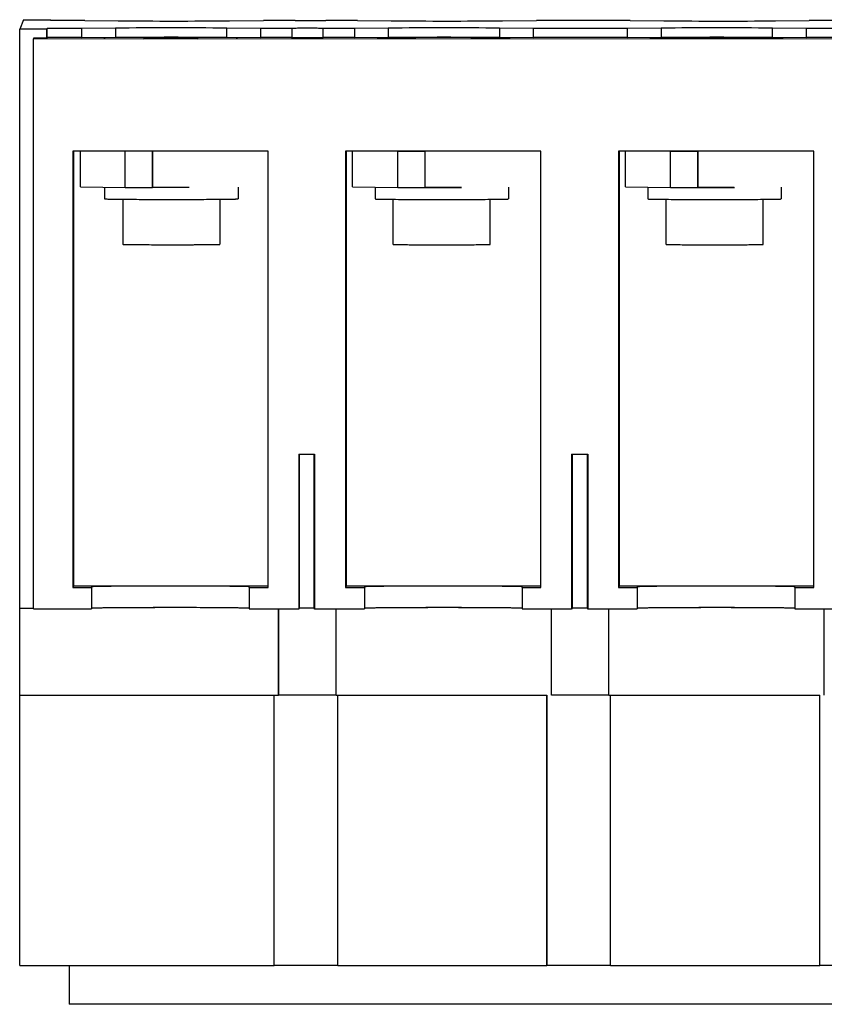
# Model space of a CAD drawing. Header units: millimetres. Extents: x 59 to 455, y 249 to 461.
# Tile 1 of 2: x 59 to 192, y 299 to 461. Entities that reach past the tile are written whole.
import ezdxf

# ---------------------------------------------------------------- set-up
doc = ezdxf.new("R2010")
doc.units = ezdxf.units.MM
doc.header["$LTSCALE"] = 46.090864
doc.layers.get('0').update_dxf_attribs({"linetype": 'CONTINUOUS'})

msp = doc.modelspace()

# ---------------------------------------------------------------- linework, layer by layer
at = {"color": 7, "linetype": 'Continuous'}
for p, q in [((59.76, 461.12), (59.14, 459.55)), ((59.76, 461.12), (64.26, 461.12)), ((63.7, 459.68), (63.64, 459.55)), ((63.7, 458.19), (63.7, 459.68)), ((69.35, 459.68), (63.7, 459.68)), ((64.21, 460.98), (64.26, 461.12)), ((69.86, 460.98), (64.21, 460.98)), ((64.26, 460.98), (64.26, 461.12)), ((74.92, 459.73), (69.35, 459.68)), ((69.35, 459.68), (69.35, 458.18)), ((69.86, 460.98), (75.39, 460.93)), ((74.92, 459.73), (74.92, 458.23)), ((98.85, 459.68), (93.3, 459.73)), ((93.31, 458.23), (93.31, 459.73)), ((93.77, 460.93), (99.35, 460.98)), ((98.85, 459.68), (98.85, 458.18)), ((104.07, 459.68), (98.85, 459.68)), ((104.58, 460.98), (99.35, 460.98)), ((104.07, 458.18), (104.07, 459.68)), ((109.13, 459.68), (109.13, 458.18)), ((114.35, 459.68), (109.13, 459.68)), ((114.85, 460.98), (109.63, 460.98)), ((119.92, 459.73), (114.35, 459.68)), ((114.35, 459.68), (114.35, 458.18)), ((114.85, 460.98), (120.39, 460.93)), ((119.92, 459.73), (119.92, 458.23)), ((143.85, 459.68), (138.3, 459.73)), ((138.31, 458.23), (138.31, 459.73)), ((138.77, 460.93), (144.35, 460.98)), ((143.85, 459.68), (143.85, 458.18)), ((159.35, 459.68), (143.85, 459.68)), ((159.85, 460.98), (144.35, 460.98)), ((164.92, 459.73), (159.35, 459.68)), ((159.35, 459.68), (159.35, 458.18)), ((159.85, 460.98), (165.39, 460.93)), ((164.92, 459.73), (164.92, 458.23)), ((188.85, 459.68), (183.3, 459.73)), ((183.31, 458.23), (183.31, 459.73)), ((183.77, 460.93), (189.35, 460.98)), ((188.85, 459.68), (188.85, 458.18)), ((194.07, 459.68), (188.85, 459.68)), ((194.57, 460.98), (189.35, 460.98)), ((59.14, 364.05), (59.14, 459.55)), ((63.64, 459.55), (59.14, 459.55)), ((61.44, 458.05), (61.4, 457.94)), ((63.64, 458.05), (61.44, 458.05)), ((63.64, 458.05), (63.64, 459.55)), ((63.7, 458.19), (63.64, 458.05)), ((69.35, 458.18), (63.7, 458.19)), ((69.35, 458.18), (74.92, 458.23)), ((73.13, 458.1), (73.1, 458.02)), ((73.13, 458.02), (73.16, 458.1)), ((79.57, 458.16), (73.16, 458.1)), ((79.54, 458.16), (88.6, 458.16)), ((94.96, 458.1), (88.57, 458.16)), ((93.3, 458.23), (98.85, 458.18)), ((94.9, 458.02), (94.93, 458.1)), ((94.96, 458.1), (94.93, 458.02)), ((104.07, 458.18), (98.85, 458.18)), ((114.35, 458.18), (109.13, 458.18)), ((114.35, 458.18), (119.92, 458.23)), ((118.16, 458.1), (118.13, 458.02)), ((124.57, 458.16), (118.16, 458.1)), ((133.6, 458.16), (124.57, 458.16)), ((139.96, 458.1), (133.6, 458.16)), ((138.3, 458.23), (143.85, 458.18)), ((139.96, 458.1), (139.93, 458.02)), ((159.35, 458.18), (143.85, 458.18)), ((159.35, 458.18), (164.92, 458.23)), ((163.16, 458.1), (163.13, 458.02)), ((169.57, 458.15), (163.16, 458.1)), ((178.6, 458.15), (169.57, 458.15)), ((184.96, 458.1), (178.6, 458.15)), ((183.3, 458.23), (188.85, 458.18)), ((184.96, 458.1), (184.93, 458.02)), ((194.07, 458.18), (188.85, 458.18)), ((61.4, 363.94), (61.4, 457.94)), ((241.6, 457.93), (61.4, 457.94)), ((73.1, 458.02), (79.5, 457.97)), ((88.53, 457.97), (94.93, 458.02)), ((124.5, 457.97), (118.13, 458.02)), ((139.93, 458.02), (133.53, 457.96)), ((169.5, 457.96), (163.13, 458.02)), ((184.93, 458.02), (178.53, 457.96)), ((67.9, 439.44), (67.9, 367.44)), ((100.1, 439.44), (67.9, 439.44)), ((68.01, 439.44), (68.01, 367.72)), ((69.15, 433.56), (69.15, 439.44)), ((76.56, 433.45), (76.56, 439.45)), ((81.06, 433.45), (81.06, 439.45)), ((81.09, 433.49), (81.09, 439.44)), ((100.1, 367.44), (100.1, 439.44)), ((112.9, 439.44), (112.9, 367.44)), ((145.1, 439.44), (112.9, 439.44)), ((113.01, 439.44), (113.01, 367.72)), ((114.04, 433.55), (114.04, 439.44)), ((121.5, 439.43), (121.21, 439.44)), ((121.5, 433.43), (121.5, 439.43)), ((121.5, 439.43), (126, 439.43)), ((126, 433.43), (126, 439.43)), ((126.02, 433.48), (126.02, 439.44)), ((136.79, 439.44), (136.5, 439.43)), ((145.1, 367.44), (145.1, 439.44)), ((157.9, 439.44), (157.9, 367.44)), ((190.1, 439.44), (157.9, 439.44)), ((158.01, 439.44), (158.01, 367.72)), ((159.04, 433.55), (159.04, 439.44)), ((166.5, 439.43), (166.21, 439.44)), ((166.5, 433.43), (166.5, 439.43)), ((166.5, 439.43), (171, 439.43)), ((171, 433.43), (171, 439.43)), ((171.02, 433.48), (171.02, 439.44)), ((181.79, 439.44), (181.5, 439.43)), ((190.1, 367.44), (190.1, 439.44)), ((69.15, 433.56), (76.56, 433.45)), ((73.15, 433.5), (73.15, 431.57)), ((76.56, 433.45), (81.06, 433.45)), ((81.06, 433.45), (81.09, 433.49)), ((81.09, 433.49), (87.06, 433.49)), ((95.15, 433.5), (95.15, 431.57)), ((114.04, 433.55), (121.5, 433.43)), ((117.75, 433.49), (117.75, 431.56)), ((121.5, 433.43), (126, 433.43)), ((126, 433.43), (126.02, 433.48)), ((126.02, 433.48), (132, 433.48)), ((139.75, 433.48), (139.75, 431.56)), ((159.04, 433.55), (166.5, 433.43)), ((162.75, 433.49), (162.75, 431.55)), ((166.5, 433.43), (171, 433.43)), ((171, 433.43), (171.02, 433.48)), ((171.02, 433.48), (177, 433.48)), ((184.75, 433.48), (184.75, 431.55)), ((73.15, 431.57), (73.2, 431.56)), ((76.15, 431.5), (76.15, 424.07)), ((92.15, 431.5), (92.15, 424.07)), ((120.75, 424.06), (120.75, 431.49)), ((136.75, 424.06), (136.75, 431.49)), ((165.75, 424.05), (165.75, 431.49)), ((181.75, 424.05), (181.75, 431.49)), ((76.15, 424.07), (76.19, 424.06)), ((105.17, 389.44), (105.17, 363.94)), ((105.17, 389.44), (107.75, 389.44)), ((105.3, 364.01), (105.3, 389.44)), ((107.66, 389.44), (107.66, 364.01)), ((107.75, 389.44), (107.75, 363.94)), ((150.16, 389.44), (150.16, 363.94)), ((150.16, 389.44), (152.85, 389.44)), ((150.3, 364.01), (150.3, 389.44)), ((152.76, 389.44), (152.76, 364.01)), ((152.85, 389.44), (152.85, 363.94)), ((68.01, 367.72), (67.9, 367.44)), ((67.9, 367.44), (71, 367.44)), ((68.01, 367.72), (100.1, 367.72)), ((71.05, 367.57), (71, 367.44)), ((71, 367.44), (71, 363.94)), ((71.05, 364.07), (71.05, 367.57)), ((97, 367.44), (97.05, 367.57)), ((97, 367.44), (97, 363.94)), ((97, 367.44), (100.1, 367.44)), ((97.05, 367.57), (97.05, 367.57)), ((113.01, 367.72), (112.9, 367.44)), ((112.9, 367.44), (116, 367.44)), ((113.01, 367.72), (145.1, 367.72)), ((116.05, 367.57), (116, 367.44)), ((116, 367.44), (116, 363.94)), ((116.05, 364.07), (116.05, 367.57)), ((142, 367.44), (142.05, 367.57)), ((142, 367.44), (142, 363.94)), ((142, 367.44), (145.1, 367.44)), ((142.05, 367.57), (142.05, 367.57)), ((158.01, 367.72), (157.9, 367.44)), ((157.9, 367.44), (161, 367.44)), ((158.01, 367.72), (190.1, 367.72)), ((161.05, 367.57), (161, 367.44)), ((161, 367.44), (161, 363.94)), ((161.05, 364.07), (161.05, 367.57)), ((187, 367.44), (187.05, 367.57)), ((187, 367.44), (187, 363.94)), ((187, 367.44), (190.1, 367.44)), ((187.05, 367.57), (187.05, 367.57)), ((59.14, 364.05), (61.4, 364.05)), ((59.19, 349.68), (59.19, 364.05)), ((61.4, 363.94), (71, 363.94)), ((71.05, 364.07), (71, 363.94)), ((81.14, 364.18), (87.02, 364.18)), ((97, 363.94), (105.17, 363.94)), ((101.84, 349.68), (101.84, 363.94)), ((101.86, 349.72), (101.86, 363.94)), ((105.17, 363.94), (105.3, 364.01)), ((107.66, 364.01), (107.75, 363.94)), ((107.75, 363.94), (116, 363.94)), ((111.34, 349.68), (111.34, 363.94)), ((116.05, 364.07), (116, 363.94)), ((126.14, 364.18), (132.02, 364.18)), ((142, 363.94), (150.16, 363.94)), ((146.83, 349.68), (146.83, 363.94)), ((150.16, 363.94), (150.3, 364.01)), ((152.76, 364.01), (152.85, 363.94)), ((152.85, 363.94), (161, 363.94)), ((156.33, 349.68), (156.33, 363.94)), ((161.05, 364.07), (161, 363.94)), ((171.14, 364.18), (177.02, 364.18)), ((187, 363.94), (195.16, 363.94)), ((191.84, 349.68), (191.84, 363.94)), ((59.19, 305.08), (59.19, 349.68)), ((59.19, 349.68), (59.19, 349.68)), ((59.19, 349.68), (101.09, 349.67)), ((59.19, 349.68), (101.84, 349.68)), ((101.09, 349.67), (101.09, 349.68)), ((101.09, 305.08), (101.09, 349.67)), ((101.11, 305.12), (101.11, 349.68)), ((101.84, 349.72), (111.34, 349.72)), ((111.34, 349.68), (111.59, 349.68)), ((111.59, 349.68), (111.59, 349.67)), ((111.59, 305.08), (111.59, 349.67)), ((111.59, 349.67), (146.09, 349.67)), ((146.09, 349.67), (146.09, 349.68)), ((146.09, 305.07), (146.09, 349.67)), ((146.11, 305.12), (146.11, 349.68)), ((146.85, 349.72), (156.35, 349.72)), ((156.33, 349.68), (156.59, 349.68)), ((156.59, 349.68), (156.59, 349.67)), ((156.59, 305.07), (156.59, 349.67)), ((156.59, 349.67), (191.09, 349.67)), ((191.09, 349.67), (191.09, 349.68)), ((191.09, 305.07), (191.09, 349.67)), ((191.11, 305.12), (191.11, 349.68)), ((59.19, 305.08), (101.09, 305.08)), ((67.32, 305.08), (67.32, 298.69)), ((101.11, 305.12), (101.09, 305.08)), ((111.61, 305.12), (101.11, 305.12)), ((111.59, 305.08), (146.09, 305.07)), ((146.11, 305.12), (146.09, 305.07)), ((156.61, 305.12), (146.11, 305.12)), ((156.59, 305.07), (191.09, 305.07)), ((191.11, 305.12), (191.09, 305.07)), ((201.61, 305.12), (191.11, 305.12)), ((446.02, 298.69), (67.32, 298.69))]:
    msp.add_line(p, q, dxfattribs=at)
for centre, radius, start, end in [((84.15, 1665), 1231.53, 269.85714, 270.13673), ((128.74, 1658.52), 1225.06, 269.87136, 270.15296), ((173.74, 1658.52), 1225.06, 269.87136, 270.15296), ((106.54, 104.03), 260.03, 89.7497, 90.2896), ((151.54, 104.22), 259.83, 89.7273, 90.2908)]:
    msp.add_arc(centre, radius, start, end, dxfattribs=at)
for points, knots in [([(93.3, 459.73), (90.24, 459.76), (84.12, 459.77), (77.99, 459.76), (74.92, 459.73)], [0, 0, 0, 0, 0.49938, 1, 1, 1, 1]), ([(75.39, 460.93), (78.45, 460.91), (84.58, 460.89), (90.71, 460.91), (93.77, 460.93)], [0, 0, 0, 0, 0.499204, 1, 1, 1, 1]), ([(109.13, 459.68), (108.82, 459.69), (107.98, 459.7), (106.6, 459.7), (105.22, 459.7), (104.37, 459.69), (104.07, 459.68)], [0, 0, 0, 0, 0.18036, 0.498651, 0.817697, 1, 1, 1, 1]), ([(104.58, 460.98), (104.88, 460.97), (105.72, 460.97), (107.1, 460.96), (108.48, 460.97), (109.33, 460.97), (109.63, 460.98)], [0, 0, 0, 0, 0.18036, 0.498651, 0.817697, 1, 1, 1, 1]), ([(138.3, 459.73), (135.24, 459.76), (129.12, 459.77), (122.99, 459.76), (119.92, 459.73)], [0, 0, 0, 0, 0.49938, 1, 1, 1, 1]), ([(120.39, 460.93), (123.45, 460.91), (129.58, 460.89), (135.71, 460.91), (138.77, 460.93)], [0, 0, 0, 0, 0.499204, 1, 1, 1, 1]), ([(183.3, 459.73), (180.24, 459.76), (174.12, 459.77), (167.99, 459.76), (164.92, 459.73)], [0, 0, 0, 0, 0.49938, 1, 1, 1, 1]), ([(165.39, 460.93), (168.45, 460.91), (174.58, 460.89), (180.7, 460.9), (183.77, 460.93)], [0, 0, 0, 0, 0.499204, 1, 1, 1, 1]), ([(74.92, 458.23), (77.99, 458.26), (84.12, 458.27), (90.24, 458.26), (93.3, 458.23)], [0, 0, 0, 0, 0.500618, 1, 1, 1, 1]), ([(103.99, 458.18), (103.99, 458.17), (104.02, 458.18), (104.05, 458.17), (104.11, 458.17), (104.2, 458.17), (104.31, 458.17), (104.49, 458.16), (104.77, 458.16), (105.16, 458.16), (105.6, 458.16), (106.09, 458.16), (106.59, 458.16), (107.09, 458.16), (107.57, 458.16), (108.01, 458.16), (108.4, 458.16), (108.69, 458.16), (108.88, 458.17), (108.99, 458.17), (109.07, 458.17), (109.14, 458.17), (109.17, 458.18), (109.19, 458.17), (109.19, 458.18)], [0, 0, 0, 0, 0.002291, 0.00934, 0.021096, 0.037478, 0.058314, 0.083388, 0.145307, 0.220838, 0.307106, 0.400785, 0.498279, 0.59584, 0.689714, 0.776303, 0.852266, 0.91471, 0.940075, 0.961217, 0.977917, 0.99, 0.99738, 1, 1, 1, 1]), ([(119.92, 458.23), (122.99, 458.26), (129.12, 458.27), (135.24, 458.26), (138.3, 458.23)], [0, 0, 0, 0, 0.500618, 1, 1, 1, 1]), ([(164.92, 458.23), (167.99, 458.26), (174.12, 458.27), (180.24, 458.26), (183.3, 458.23)], [0, 0, 0, 0, 0.500618, 1, 1, 1, 1]), ([(73.2, 431.56), (73.24, 431.55), (73.35, 431.55), (73.55, 431.54), (73.82, 431.53), (74.31, 431.52), (75.09, 431.51), (75.75, 431.5), (76.12, 431.5)], [0, 0, 0, 0, 0.042798, 0.110373, 0.202277, 0.317908, 0.617111, 1, 1, 1, 1]), ([(76.12, 431.5), (77.34, 431.49), (80.03, 431.48), (84.18, 431.47), (88.33, 431.48), (91.01, 431.49), (92.22, 431.5)], [0, 0, 0, 0, 0.227821, 0.500646, 0.773134, 1, 1, 1, 1]), ([(92.22, 431.5), (92.44, 431.5), (92.86, 431.51), (93.44, 431.52), (93.88, 431.52), (94.19, 431.53), (94.39, 431.53), (94.56, 431.54), (94.71, 431.54), (94.84, 431.54), (94.95, 431.55), (95.03, 431.55), (95.07, 431.56), (95.1, 431.56), (95.12, 431.56), (95.14, 431.56), (95.14, 431.56), (95.15, 431.57), (95.15, 431.57)], [0, 0, 0, 0, 0.225768, 0.425583, 0.5977, 0.672895, 0.740623, 0.800743, 0.853116, 0.897634, 0.934206, 0.962747, 0.973989, 0.983207, 0.990399, 0.995566, 0.998726, 1, 1, 1, 1]), ([(117.75, 431.56), (117.75, 431.55), (117.75, 431.55), (117.76, 431.55), (117.78, 431.55), (117.8, 431.55), (117.82, 431.54), (117.87, 431.54), (117.95, 431.54), (118.05, 431.53), (118.19, 431.53), (118.34, 431.52), (118.52, 431.52), (118.72, 431.52), (119.03, 431.51), (119.46, 431.5), (120.05, 431.5), (120.47, 431.49), (120.69, 431.49)], [0, 0, 0, 0, 0.001276, 0.004439, 0.009607, 0.016798, 0.026015, 0.03726, 0.06581, 0.102386, 0.146912, 0.1993, 0.259426, 0.327162, 0.402366, 0.574483, 0.774279, 1, 1, 1, 1]), ([(120.69, 431.49), (121.91, 431.48), (124.6, 431.46), (128.75, 431.46), (132.9, 431.46), (135.58, 431.48), (136.8, 431.49)], [0, 0, 0, 0, 0.227302, 0.499992, 0.772686, 1, 1, 1, 1]), ([(136.8, 431.49), (137.02, 431.49), (137.44, 431.5), (138.03, 431.5), (138.47, 431.51), (138.78, 431.52), (138.98, 431.52), (139.15, 431.52), (139.31, 431.53), (139.44, 431.53), (139.55, 431.54), (139.62, 431.54), (139.67, 431.54), (139.7, 431.55), (139.72, 431.55), (139.73, 431.55), (139.74, 431.55), (139.75, 431.55), (139.75, 431.56)], [0, 0, 0, 0, 0.225719, 0.425513, 0.59763, 0.672835, 0.740571, 0.800698, 0.853086, 0.897613, 0.934189, 0.96274, 0.973984, 0.983202, 0.990393, 0.995561, 0.998724, 1, 1, 1, 1]), ([(162.75, 431.55), (162.75, 431.55), (162.75, 431.55), (162.76, 431.55), (162.78, 431.55), (162.8, 431.55), (162.82, 431.54), (162.87, 431.54), (162.95, 431.54), (163.05, 431.53), (163.18, 431.53), (163.34, 431.52), (163.52, 431.52), (163.72, 431.51), (164.02, 431.51), (164.46, 431.5), (165.05, 431.5), (165.47, 431.49), (165.69, 431.49)], [0, 0, 0, 0, 0.001276, 0.004439, 0.009607, 0.016798, 0.026015, 0.03726, 0.06581, 0.102386, 0.146912, 0.1993, 0.259426, 0.327162, 0.402366, 0.574483, 0.774279, 1, 1, 1, 1]), ([(165.69, 431.49), (166.91, 431.48), (169.6, 431.46), (173.75, 431.46), (177.9, 431.46), (180.58, 431.48), (181.8, 431.49)], [0, 0, 0, 0, 0.227302, 0.499992, 0.772686, 1, 1, 1, 1]), ([(181.8, 431.49), (182.02, 431.49), (182.44, 431.5), (183.03, 431.5), (183.47, 431.51), (183.78, 431.51), (183.98, 431.52), (184.15, 431.52), (184.31, 431.53), (184.44, 431.53), (184.55, 431.54), (184.62, 431.54), (184.67, 431.54), (184.7, 431.55), (184.72, 431.55), (184.73, 431.55), (184.74, 431.55), (184.75, 431.55), (184.75, 431.55)], [0, 0, 0, 0, 0.225719, 0.425513, 0.59763, 0.672835, 0.740571, 0.800698, 0.853086, 0.897613, 0.934189, 0.96274, 0.973984, 0.983202, 0.990393, 0.995561, 0.998724, 1, 1, 1, 1]), ([(76.19, 424.06), (76.23, 424.06), (76.32, 424.05), (76.5, 424.05), (76.75, 424.04), (77.22, 424.03), (77.95, 424.02), (78.99, 424.01), (80.21, 424.01), (81.58, 424), (83.04, 424), (84.54, 424), (86.02, 424), (87.23, 424), (88.15, 424.01), (88.78, 424.01), (89.38, 424.01), (89.93, 424.02), (90.42, 424.02), (90.86, 424.03), (91.19, 424.03), (91.42, 424.04), (91.57, 424.04), (91.71, 424.04), (91.82, 424.05), (91.92, 424.05), (92, 424.05), (92.06, 424.06), (92.09, 424.06), (92.11, 424.06), (92.13, 424.06), (92.14, 424.06), (92.15, 424.06), (92.15, 424.07), (92.15, 424.07)], [0, 0, 0, 0, 0.006929, 0.018299, 0.034008, 0.053918, 0.105579, 0.171421, 0.249071, 0.335726, 0.428262, 0.523341, 0.617534, 0.707442, 0.749767, 0.789824, 0.82725, 0.861708, 0.892885, 0.920501, 0.944306, 0.95471, 0.964084, 0.972406, 0.979658, 0.985823, 0.990888, 0.994841, 0.996399, 0.997676, 0.998672, 0.999388, 0.999825, 1, 1, 1, 1]), ([(120.75, 424.06), (120.75, 424.06), (120.75, 424.05), (120.76, 424.05), (120.77, 424.05), (120.79, 424.05), (120.81, 424.05), (120.85, 424.04), (120.91, 424.04), (120.99, 424.04), (121.1, 424.04), (121.22, 424.03), (121.36, 424.03), (121.52, 424.03), (121.77, 424.02), (122.12, 424.02), (122.58, 424.01), (123.11, 424.01), (123.69, 424), (124.32, 424), (124.99, 423.99), (125.95, 423.99), (127.21, 423.99), (128.75, 423.99), (130.29, 423.99), (131.54, 423.99), (132.51, 423.99), (133.18, 424), (133.81, 424), (134.39, 424.01), (134.91, 424.01), (135.38, 424.02), (135.73, 424.02), (135.97, 424.03), (136.13, 424.03), (136.27, 424.03), (136.4, 424.04), (136.5, 424.04), (136.59, 424.04), (136.65, 424.04), (136.68, 424.05), (136.71, 424.05), (136.72, 424.05), (136.74, 424.05), (136.74, 424.05), (136.75, 424.06), (136.75, 424.06)], [0, 0, 0, 0, 0.000185, 0.000649, 0.001409, 0.002467, 0.003823, 0.005478, 0.009678, 0.015059, 0.021605, 0.029305, 0.038138, 0.048083, 0.059117, 0.08434, 0.113566, 0.146513, 0.182864, 0.222268, 0.264347, 0.308695, 0.402474, 0.5, 0.597526, 0.691304, 0.735652, 0.777731, 0.817136, 0.853486, 0.886433, 0.91566, 0.940883, 0.951917, 0.961861, 0.970694, 0.978394, 0.984941, 0.990321, 0.994522, 0.996176, 0.997533, 0.998591, 0.999351, 0.999815, 1, 1, 1, 1]), ([(165.75, 424.05), (165.75, 424.05), (165.75, 424.05), (165.76, 424.05), (165.77, 424.05), (165.79, 424.05), (165.81, 424.05), (165.85, 424.04), (165.91, 424.04), (165.99, 424.04), (166.1, 424.03), (166.22, 424.03), (166.36, 424.03), (166.52, 424.02), (166.77, 424.02), (167.12, 424.02), (167.58, 424.01), (168.11, 424.01), (168.69, 424), (169.32, 424), (169.99, 423.99), (170.95, 423.99), (172.21, 423.99), (173.75, 423.98), (175.29, 423.99), (176.54, 423.99), (177.51, 423.99), (178.18, 424), (178.8, 424), (179.38, 424.01), (179.91, 424.01), (180.38, 424.02), (180.73, 424.02), (180.97, 424.02), (181.13, 424.03), (181.27, 424.03), (181.4, 424.03), (181.5, 424.04), (181.59, 424.04), (181.65, 424.04), (181.68, 424.05), (181.71, 424.05), (181.72, 424.05), (181.74, 424.05), (181.74, 424.05), (181.75, 424.05), (181.75, 424.05)], [0, 0, 0, 0, 0.000185, 0.000649, 0.001409, 0.002467, 0.003823, 0.005478, 0.009678, 0.015059, 0.021605, 0.029305, 0.038138, 0.048083, 0.059117, 0.08434, 0.113566, 0.146513, 0.182864, 0.222268, 0.264347, 0.308695, 0.402474, 0.5, 0.597526, 0.691304, 0.735652, 0.777731, 0.817136, 0.853486, 0.886433, 0.91566, 0.940883, 0.951917, 0.961861, 0.970694, 0.978394, 0.984941, 0.990321, 0.994522, 0.996176, 0.997533, 0.998591, 0.999351, 0.999815, 1, 1, 1, 1]), ([(97.05, 367.57), (97.04, 367.58), (97.01, 367.58), (96.96, 367.58), (96.87, 367.59), (96.69, 367.6), (96.4, 367.61), (95.96, 367.62), (95.4, 367.62), (94.74, 367.63), (93.98, 367.64), (92.77, 367.65), (91.08, 367.67), (88.86, 367.68), (86.47, 367.68), (83.97, 367.68), (81.49, 367.68), (79.1, 367.67), (77.21, 367.67), (75.81, 367.66), (74.88, 367.65), (74.03, 367.64), (73.28, 367.63), (72.62, 367.62), (72.08, 367.61), (71.7, 367.61), (71.46, 367.6), (71.32, 367.59), (71.21, 367.59), (71.12, 367.58), (71.08, 367.57), (71.05, 367.58), (71.05, 367.57)], [0, 0, 0, 0, 0.000991, 0.003156, 0.006497, 0.011011, 0.023521, 0.040558, 0.061968, 0.087546, 0.117045, 0.15019, 0.226116, 0.312441, 0.405888, 0.502908, 0.599815, 0.692931, 0.778719, 0.817833, 0.853921, 0.886644, 0.915684, 0.940773, 0.961665, 0.978164, 0.984719, 0.990117, 0.994349, 0.997407, 0.999288, 1, 1, 1, 1]), ([(97.05, 367.57), (97.05, 367.57), (97.05, 367.57), (97.05, 367.57), (97.05, 367.57)], [0, 0, 0, 0, 0.398055, 1, 1, 1, 1]), ([(142.05, 367.57), (142.04, 367.57), (142.01, 367.58), (141.96, 367.58), (141.87, 367.59), (141.69, 367.6), (141.4, 367.6), (140.96, 367.61), (140.4, 367.62), (139.74, 367.63), (138.98, 367.64), (137.77, 367.65), (136.08, 367.66), (133.86, 367.67), (131.47, 367.68), (128.97, 367.68), (126.49, 367.68), (124.1, 367.67), (122.21, 367.66), (120.81, 367.66), (119.88, 367.65), (119.03, 367.64), (118.27, 367.63), (117.62, 367.62), (117.08, 367.61), (116.7, 367.6), (116.46, 367.6), (116.32, 367.59), (116.21, 367.58), (116.12, 367.58), (116.08, 367.57), (116.05, 367.57), (116.05, 367.57)], [0, 0, 0, 0, 0.000991, 0.003156, 0.006497, 0.011011, 0.023521, 0.040558, 0.061968, 0.087546, 0.117045, 0.15019, 0.226116, 0.312441, 0.405888, 0.502908, 0.599815, 0.692931, 0.778719, 0.817833, 0.853921, 0.886644, 0.915684, 0.940773, 0.961665, 0.978164, 0.984719, 0.990117, 0.994349, 0.997407, 0.999288, 1, 1, 1, 1]), ([(142.05, 367.57), (142.05, 367.57), (142.05, 367.57), (142.05, 367.57), (142.05, 367.57)], [0, 0, 0, 0, 0.398055, 1, 1, 1, 1]), ([(187.05, 367.57), (187.04, 367.57), (187.01, 367.57), (186.96, 367.58), (186.87, 367.59), (186.69, 367.59), (186.4, 367.6), (185.96, 367.61), (185.4, 367.62), (184.74, 367.63), (183.97, 367.64), (182.77, 367.65), (181.08, 367.66), (178.86, 367.67), (176.47, 367.68), (173.97, 367.68), (171.49, 367.68), (169.1, 367.67), (167.21, 367.66), (165.81, 367.65), (164.88, 367.65), (164.03, 367.64), (163.27, 367.63), (162.62, 367.62), (162.08, 367.61), (161.7, 367.6), (161.46, 367.59), (161.32, 367.59), (161.21, 367.58), (161.12, 367.58), (161.08, 367.57), (161.05, 367.57), (161.05, 367.57)], [0, 0, 0, 0, 0.000991, 0.003156, 0.006497, 0.011011, 0.023521, 0.040558, 0.061968, 0.087546, 0.117045, 0.15019, 0.226116, 0.312441, 0.405888, 0.502908, 0.599815, 0.692931, 0.778719, 0.817833, 0.853921, 0.886644, 0.915684, 0.940773, 0.961665, 0.978164, 0.984719, 0.990117, 0.994349, 0.997407, 0.999288, 1, 1, 1, 1]), ([(187.05, 367.57), (187.05, 367.57), (187.05, 367.57), (187.05, 367.57), (187.05, 367.57)], [0, 0, 0, 0, 0.398055, 1, 1, 1, 1]), ([(71.05, 364.07), (71.05, 364.08), (71.08, 364.07), (71.12, 364.08), (71.21, 364.09), (71.32, 364.09), (71.46, 364.1), (71.7, 364.11), (72.08, 364.11), (72.62, 364.12), (73.28, 364.13), (74.03, 364.14), (74.88, 364.15), (75.81, 364.16), (77.21, 364.17), (79.1, 364.17), (81.49, 364.18), (83.98, 364.18), (86.47, 364.18), (88.87, 364.18), (91.08, 364.17), (92.77, 364.15), (93.98, 364.14), (94.74, 364.13), (95.4, 364.12), (95.96, 364.12), (96.4, 364.11), (96.69, 364.1), (96.87, 364.09), (96.96, 364.08), (97.01, 364.08), (97.04, 364.08), (97.05, 364.07)], [0, 0, 0, 0, 0.000712, 0.002593, 0.005651, 0.009883, 0.015281, 0.021836, 0.038335, 0.059227, 0.084316, 0.113355, 0.146079, 0.182166, 0.221282, 0.307072, 0.400191, 0.497101, 0.594122, 0.68757, 0.773895, 0.849821, 0.882967, 0.912465, 0.938043, 0.959452, 0.976487, 0.988995, 0.993507, 0.996847, 0.999011, 1, 1, 1, 1]), ([(116.05, 364.07), (116.05, 364.07), (116.08, 364.07), (116.12, 364.08), (116.21, 364.08), (116.32, 364.09), (116.46, 364.1), (116.7, 364.1), (117.08, 364.11), (117.62, 364.12), (118.27, 364.13), (119.03, 364.14), (119.88, 364.15), (120.81, 364.16), (122.21, 364.16), (124.1, 364.17), (126.49, 364.18), (128.97, 364.18), (131.47, 364.18), (133.86, 364.17), (136.08, 364.16), (137.77, 364.15), (138.98, 364.14), (139.74, 364.13), (140.4, 364.12), (140.96, 364.11), (141.4, 364.1), (141.69, 364.1), (141.87, 364.09), (141.96, 364.08), (142.01, 364.08), (142.04, 364.07), (142.05, 364.07)], [0, 0, 0, 0, 0.000712, 0.002593, 0.005651, 0.009883, 0.015281, 0.021836, 0.038335, 0.059227, 0.084316, 0.113355, 0.146079, 0.182166, 0.221282, 0.307072, 0.400191, 0.497101, 0.594122, 0.68757, 0.773895, 0.849821, 0.882967, 0.912465, 0.938043, 0.959452, 0.976487, 0.988995, 0.993507, 0.996847, 0.999011, 1, 1, 1, 1]), ([(161.05, 364.07), (161.05, 364.07), (161.08, 364.07), (161.12, 364.08), (161.21, 364.08), (161.32, 364.09), (161.46, 364.09), (161.7, 364.1), (162.08, 364.11), (162.62, 364.12), (163.27, 364.13), (164.03, 364.14), (164.88, 364.15), (165.81, 364.15), (167.21, 364.16), (169.1, 364.17), (171.49, 364.18), (173.97, 364.18), (176.47, 364.18), (178.86, 364.17), (181.08, 364.16), (182.77, 364.15), (183.98, 364.14), (184.74, 364.13), (185.4, 364.12), (185.96, 364.11), (186.4, 364.1), (186.69, 364.09), (186.87, 364.09), (186.96, 364.08), (187.01, 364.07), (187.04, 364.07), (187.05, 364.07)], [0, 0, 0, 0, 0.000712, 0.002593, 0.005651, 0.009883, 0.015281, 0.021836, 0.038335, 0.059227, 0.084316, 0.113355, 0.146079, 0.182166, 0.221282, 0.307072, 0.400191, 0.497101, 0.594122, 0.68757, 0.773895, 0.849821, 0.882967, 0.912465, 0.938043, 0.959452, 0.976487, 0.988995, 0.993507, 0.996847, 0.999011, 1, 1, 1, 1])]:
    msp.add_open_spline(points, degree=3, knots=knots, dxfattribs=at)

doc.saveas('drawing.dxf')
